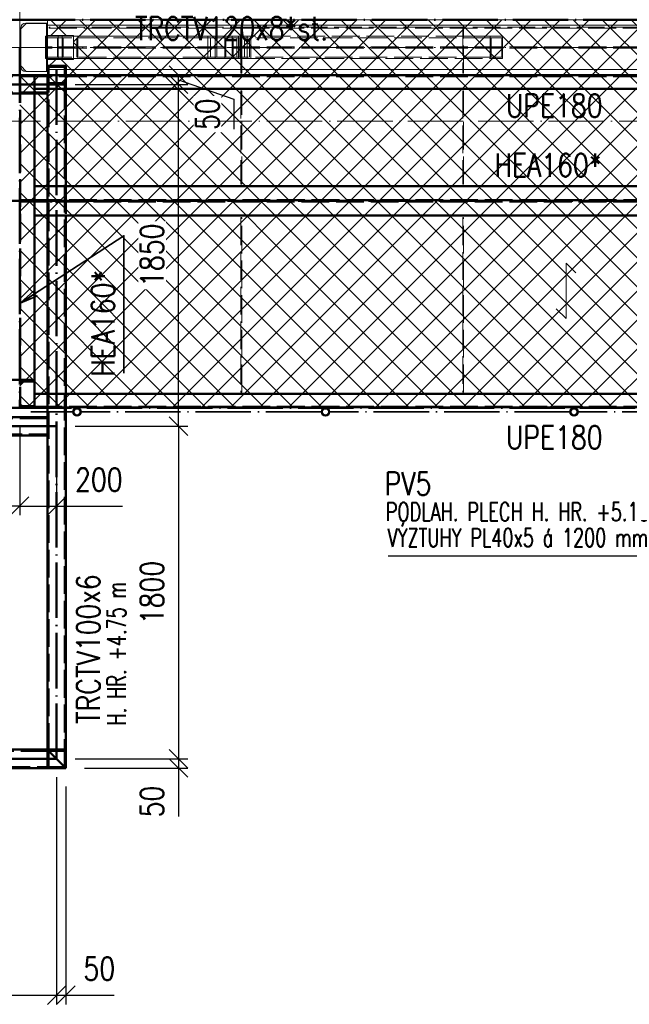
# Paper-space layout 'Layout1' of a CAD drawing. Extents: x -2 to 1677, y -36 to 422.
# Tile 40 of 100: x 478 to 544, y 66 to 173. Entities that reach past the tile are written whole.
import ezdxf

# ---------------------------------------------------------------- set-up
doc = ezdxf.new("R2010")
doc.units = 0
for name, pattern in [('ACAD_ISO02W100', [15, 12, -3]), ('ACAD_ISO04W100', [30.5, 24, -3, 0.5, -3]), ('HP_01_CER_B', [8, 5, -1, 1, -1])]:
    doc.linetypes.add(name, pattern=pattern)
doc.layers.get('0').update_dxf_attribs({"linetype": 'CONTINUOUS'})
doc.layers.get('DEFPOINTS').update_dxf_attribs({"color": 132, "linetype": 'CONTINUOUS'})
for name, color, linetype, lineweight in [('SS_1.ET-HALA_TaO-PRISTAVBA-PODLAH.NOSNIKY', 9, 'CONTINUOUS', 13), ('SS_1.ET-HALA_TaO-RASTR', 7, 'HP_01_CER_B', 13), ('SS_1.ET-HALA_TaO-SLOUP', 9, 'CONTINUOUS', 13), ('SS_1.ET-HALA_TaO-ZTUZENI_SVISLE', 9, 'CONTINUOUS', 13), ('SS_2.ET-HALA_TaO-LAVKA_+5.100m', 210, 'CONTINUOUS', 50), ('SS_2.ET-HALA_TaO-LAVKA_+5.100m-KONZOLA', 202, 'CONTINUOUS', 50), ('SS_2.ET-HALA_TaO-LAVKA_+5.100m-PLECH', 90, 'CONTINUOUS', 13), ('SS_2.ET-HALA_TaO-LAVKA_+5.100m-PLECH-VYZTUHA', 150, 'CONTINUOUS', 13), ('SS_2.ET-HALA_TaO-LAVKA_+5.100m-ZABRADLI', 41, 'CONTINUOUS', 35), ('SS_2.ET-HALA_TaO-PRISTAVBA-PODLAHA_LEM', 140, 'CONTINUOUS', 50), ('SS_2.ET-HALA_TaO-PRISTAVBA-VNITRNI_KCE', 190, 'CONTINUOUS', 50), ('SS_KOTY', 3, 'CONTINUOUS', 25), ('SS_POPIS_PROFILU', 13, 'CONTINUOUS', 25), ('SS_POPIS_PROFILU_S355', 2, 'CONTINUOUS', 35), ('SS_SRAFY', 8, 'CONTINUOUS', 18), ('SS_STAV.OK-POPIS_PROFILU', 9, 'CONTINUOUS', 13)]:
    doc.layers.add(name, color=color, linetype=linetype, lineweight=lineweight)
doc.styles.add('ROMANS', font='romans.shx', dxfattribs={"width": 0.8})
doc.styles.add('romans.shx', font='romans.shx', dxfattribs={"height": 5})
doc.dimstyles.new('A-1_(2.5)_50AS', dxfattribs={"dimtxt": 2.5, "dimasz": 2, "dimexe": 1, "dimexo": 2, "dimgap": 0, "dimtad": 0, "dimdec": 1, "dimlfac": 50, "dimrnd": 1, "dimtxsty": 'ROMANS', "dimblk1": 'OBLIQUE', "dimblk2": 'OBLIQUE', "dimsah": 1, "dimcen": 2, "dimclrd": 256, "dimclre": 256, "dimclrt": 256, "dimadec": 1, "dimazin": 2, "dimtfac": 0.714286, "dimtdec": 1, "dimtmove": 0, "dimatfit": 3, "dimldrblk": 'OPEN', "dimfxl": 1, "dimtvp": 1.142857, "dimtfill": 1, "dimtolj": 1, "dimlwd": -1, "dimlwe": -1, "dimarcsym": 0})
pattern_1 = [(45, (118.27083, 161.526386), (-0.044901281, 0.044901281), [])]

# ---------------------------------------------------------------- blocks, each defined once
blk = doc.blocks.new('_Oblique')
at = {"color": 0, "linetype": 'ByBlock', "lineweight": -2}
blk.add_line((-0.5, -0.5), (0.5, 0.5), dxfattribs=at)
blk = doc.blocks.new('*D66')
at = {"layer": 'DEFPOINTS', "color": 0, "transparency": 16777216}
for p in [(418.27, 92.53, -5006), (482.27, 92.53, -5006), (482.27, 66.96)]:
    blk.add_point(p, dxfattribs=at)
at = {"layer": 'SS_KOTY', "transparency": 16777216}
for p, q in [((418.27, 90.53), (418.27, 65.96)), ((482.27, 90.53), (482.27, 65.96)), ((418.27, 66.96), (482.27, 66.96))]:
    blk.add_line(p, q, dxfattribs=at)
at = {"layer": 'SS_KOTY', "transparency": 16777216, "xscale": 2, "yscale": 2, "zscale": 2, "rotation": 180}
blk.add_blockref('_Oblique', (418.27, 66.96), dxfattribs=at)
at = {"layer": 'SS_KOTY', "transparency": 16777216, "xscale": 2, "yscale": 2, "zscale": 2}
blk.add_blockref('_Oblique', (482.27, 66.96), dxfattribs=at)
at = {"layer": 'SS_KOTY', "transparency": 16777216, "insert": (450.27, 69.82), "char_height": 2.5, "attachment_point": 5, "style": 'ROMANS', "bg_fill": 3, "box_fill_scale": 1.1, "bg_fill_color": 256, "bg_fill_true_color": 13158600, "bg_fill_transparency": 0}
blk.add_mtext('\\A1;3200', dxfattribs=at)
blk = doc.blocks.new('_OPEN')
at = {"color": 0, "linetype": 'ByBlock'}
for p, q in [((-1, 0.167), (0, 0)), ((0, 0), (-1, -0.167)), ((0, 0), (-1, 0))]:
    blk.add_line(p, q, dxfattribs=at)
blk = doc.blocks.new('*D67')
at = {"layer": 'DEFPOINTS', "color": 0, "transparency": 16777216}
for p in [(482.27, 92.53, -5006), (483.27, 91.53, -5005), (483.27, 66.96)]:
    blk.add_point(p, dxfattribs=at)
at = {"layer": 'SS_KOTY', "transparency": 16777216}
for p, q in [((482.27, 90.53), (482.27, 65.96)), ((483.27, 89.53), (483.27, 65.96)), ((482.27, 66.96), (483.27, 66.96)), ((483.27, 66.96), (488.51, 66.96))]:
    blk.add_line(p, q, dxfattribs=at)
at = {"layer": 'SS_KOTY', "transparency": 16777216, "xscale": 2, "yscale": 2, "zscale": 2, "rotation": 180}
blk.add_blockref('_Oblique', (482.27, 66.96), dxfattribs=at)
at = {"layer": 'SS_KOTY', "transparency": 16777216, "xscale": 2, "yscale": 2, "zscale": 2}
blk.add_blockref('_Oblique', (483.27, 66.96), dxfattribs=at)
at = {"layer": 'SS_KOTY', "transparency": 16777216, "insert": (486.89, 69.82), "char_height": 2.5, "attachment_point": 5, "style": 'ROMANS', "bg_fill": 3, "box_fill_scale": 1.1, "bg_fill_color": 256, "bg_fill_true_color": 13158600, "bg_fill_transparency": 0}
blk.add_mtext('\\A1;50', dxfattribs=at)
blk = doc.blocks.new('*D68')
at = {"layer": 'DEFPOINTS', "color": 0, "transparency": 16777216}
for p in [(478.27, 130.53, -4998.1), (474.27, 128.53, -5006), (474.27, 119.89)]:
    blk.add_point(p, dxfattribs=at)
at = {"layer": 'SS_KOTY', "transparency": 16777216}
for p, q in [((478.27, 128.53), (478.27, 118.89)), ((474.27, 126.53), (474.27, 118.89)), ((474.27, 119.89), (467.13, 119.89)), ((478.27, 119.89), (474.27, 119.89))]:
    blk.add_line(p, q, dxfattribs=at)
at = {"layer": 'SS_KOTY', "transparency": 16777216, "xscale": 2, "yscale": 2, "zscale": 2, "rotation": 180}
blk.add_blockref('_Oblique', (474.27, 119.89), dxfattribs=at)
at = {"layer": 'SS_KOTY', "transparency": 16777216, "xscale": 2, "yscale": 2, "zscale": 2}
blk.add_blockref('_Oblique', (478.27, 119.89), dxfattribs=at)
at = {"layer": 'SS_KOTY', "transparency": 16777216, "insert": (469.7, 122.74), "char_height": 2.5, "attachment_point": 5, "style": 'ROMANS', "bg_fill": 3, "box_fill_scale": 1.1, "bg_fill_color": 256, "bg_fill_true_color": 13158600, "bg_fill_transparency": 0}
blk.add_mtext('\\A1;200', dxfattribs=at)
blk = doc.blocks.new('*D69')
at = {"layer": 'DEFPOINTS', "color": 0, "transparency": 16777216}
for p in [(478.27, 130.53, -4998.1), (482.27, 128.53, -5006), (482.27, 119.89)]:
    blk.add_point(p, dxfattribs=at)
at = {"layer": 'SS_KOTY', "transparency": 16777216}
for p, q in [((478.27, 128.53), (478.27, 118.89)), ((482.27, 126.53), (482.27, 118.89)), ((478.27, 119.89), (482.27, 119.89)), ((482.27, 119.89), (489.41, 119.89))]:
    blk.add_line(p, q, dxfattribs=at)
at = {"layer": 'SS_KOTY', "transparency": 16777216, "xscale": 2, "yscale": 2, "zscale": 2, "rotation": 180}
blk.add_blockref('_Oblique', (478.27, 119.89), dxfattribs=at)
at = {"layer": 'SS_KOTY', "transparency": 16777216, "xscale": 2, "yscale": 2, "zscale": 2}
blk.add_blockref('_Oblique', (482.27, 119.89), dxfattribs=at)
at = {"layer": 'SS_KOTY', "transparency": 16777216, "insert": (486.84, 122.74), "char_height": 2.5, "attachment_point": 5, "style": 'ROMANS', "bg_fill": 3, "box_fill_scale": 1.1, "bg_fill_color": 256, "bg_fill_true_color": 13158600, "bg_fill_transparency": 0}
blk.add_mtext('\\A1;200', dxfattribs=at)
blk = doc.blocks.new('*D70')
at = {"layer": 'DEFPOINTS', "color": 0, "transparency": 16777216}
for p in [(482.27, 128.53, -5006), (482.27, 92.53, -5006), (495.46, 92.53)]:
    blk.add_point(p, dxfattribs=at)
at = {"layer": 'SS_KOTY', "transparency": 16777216}
for p, q in [((484.27, 128.53), (496.46, 128.53)), ((495.46, 128.53), (495.46, 92.53)), ((484.27, 92.53), (496.46, 92.53))]:
    blk.add_line(p, q, dxfattribs=at)
at = {"layer": 'SS_KOTY', "transparency": 16777216, "xscale": 2, "yscale": 2, "zscale": 2}
for p, rotation in [((495.46, 128.53), 90), ((495.46, 92.53), 270)]:
    blk.add_blockref('_Oblique', p, dxfattribs=dict(at, rotation=rotation))
at = {"layer": 'SS_KOTY', "transparency": 16777216, "insert": (492.6, 110.53), "char_height": 2.5, "attachment_point": 5, "rotation": 90, "style": 'ROMANS', "bg_fill": 3, "box_fill_scale": 1.1, "bg_fill_color": 256, "bg_fill_true_color": 13158600, "bg_fill_transparency": 0}
blk.add_mtext('\\A1;1800', dxfattribs=at)
blk = doc.blocks.new('*D71')
at = {"layer": 'DEFPOINTS', "color": 0, "transparency": 16777216}
for p in [(482.27, 165.53, -5006), (495.46, 165.53), (482.27, 128.53, -5006)]:
    blk.add_point(p, dxfattribs=at)
at = {"layer": 'SS_KOTY', "transparency": 16777216}
for p, q in [((484.27, 165.53), (496.46, 165.53)), ((495.46, 128.53), (495.46, 165.53)), ((484.27, 128.53), (496.46, 128.53))]:
    blk.add_line(p, q, dxfattribs=at)
at = {"layer": 'SS_KOTY', "transparency": 16777216, "xscale": 2, "yscale": 2, "zscale": 2}
for p, rotation in [((495.46, 165.53), 90), ((495.46, 128.53), 270)]:
    blk.add_blockref('_Oblique', p, dxfattribs=dict(at, rotation=rotation))
at = {"layer": 'SS_KOTY', "transparency": 16777216, "insert": (492.6, 147.03), "char_height": 2.5, "attachment_point": 5, "rotation": 90, "style": 'ROMANS', "bg_fill": 3, "box_fill_scale": 1.1, "bg_fill_color": 256, "bg_fill_true_color": 13158600, "bg_fill_transparency": 0}
blk.add_mtext('\\A1;1850', dxfattribs=at)
blk = doc.blocks.new('*D72')
at = {"layer": 'DEFPOINTS', "color": 0, "transparency": 16777216}
for p in [(481.27, 166.53, -4985), (495.46, 166.53), (482.27, 165.53, -5006)]:
    blk.add_point(p, dxfattribs=at)
at = {"layer": 'SS_KOTY', "transparency": 16777216}
for p, q in [((483.27, 166.53), (496.46, 166.53)), ((495.46, 165.53), (495.46, 166.53)), ((484.27, 165.53), (496.46, 165.53)), ((495.46, 166.03), (501.46, 163.92)), ((501.46, 163.92), (501.46, 160.68))]:
    blk.add_line(p, q, dxfattribs=at)
at = {"layer": 'SS_KOTY', "transparency": 16777216, "xscale": 2, "yscale": 2, "zscale": 2}
for p, rotation in [((495.46, 166.53), 90), ((495.46, 165.53), 270)]:
    blk.add_blockref('_Oblique', p, dxfattribs=dict(at, rotation=rotation))
at = {"layer": 'SS_KOTY', "transparency": 16777216, "insert": (498.6, 162.3), "char_height": 2.5, "attachment_point": 5, "rotation": 90, "style": 'ROMANS', "bg_fill": 3, "box_fill_scale": 1.1, "bg_fill_color": 256, "bg_fill_true_color": 13158600, "bg_fill_transparency": 0}
blk.add_mtext('\\A1;50', dxfattribs=at)
blk = doc.blocks.new('*D73')
at = {"layer": 'DEFPOINTS', "color": 0, "transparency": 16777216}
for p in [(482.27, 92.53, -5006), (483.27, 91.53, -5005), (495.46, 91.53)]:
    blk.add_point(p, dxfattribs=at)
at = {"layer": 'SS_KOTY', "transparency": 16777216}
for p, q in [((484.27, 92.53), (496.46, 92.53)), ((495.46, 92.53), (495.46, 91.53)), ((485.27, 91.53), (496.46, 91.53)), ((495.46, 91.53), (495.46, 86.29))]:
    blk.add_line(p, q, dxfattribs=at)
at = {"layer": 'SS_KOTY', "transparency": 16777216, "xscale": 2, "yscale": 2, "zscale": 2}
for p, rotation in [((495.46, 92.53), 90), ((495.46, 91.53), 270)]:
    blk.add_blockref('_Oblique', p, dxfattribs=dict(at, rotation=rotation))
at = {"layer": 'SS_KOTY', "transparency": 16777216, "insert": (492.6, 87.91), "char_height": 2.5, "attachment_point": 5, "rotation": 90, "style": 'ROMANS', "bg_fill": 3, "box_fill_scale": 1.1, "bg_fill_color": 256, "bg_fill_true_color": 13158600, "bg_fill_transparency": 0}
blk.add_mtext('\\A1;50', dxfattribs=at)

psp = doc.layouts.get("Layout1")

# ---------------------------------------------------------------- hatches: boundary and pattern name
at = {"layer": 'SS_SRAFY'}
h = psp.add_hatch(dxfattribs=at)
h.set_pattern_fill('ANSI37', color=8, scale=0.7, angle=90, style=0)
h.set_pattern_definition([(135, (537.4741, 151.2368), (-1.571545, -1.571545), []), (225, (537.4741, 151.2368), (1.571545, -1.571545), [])])
h.paths.add_polyline_path([(598.2708, 130.5264), (598.2708, 150.5064), (594.2508, 150.5064), (594.2508, 168.2264), (592.5708, 168.2264), (592.5708, 170.8264), (594.2508, 170.8264), (594.2508, 172.5264), (481.3708, 172.5264), (481.3708, 170.8264), (484.0818, 170.8264), (484.0818, 168.2264), (481.2908, 168.2264), (481.2908, 166.5064), (478.2708, 166.5064), (478.2708, 130.5264)], flags=0)
h = psp.add_hatch(dxfattribs=at)
h.set_pattern_fill('ANSI31', color=5, scale=0.02, style=0)
h.set_pattern_definition(pattern_1)
h.paths.add_polyline_path([(484.4708, 130.5264, 1), (484.4708, 129.6364, 1)], flags=0)
h.paths.add_polyline_path([(484.4708, 130.4264, 1), (484.4708, 129.7364, 1)], flags=0)
h = psp.add_hatch(dxfattribs=at)
h.set_pattern_fill('ANSI31', color=5, scale=0.02, style=0)
h.set_pattern_definition(pattern_1)
h.paths.add_polyline_path([(511.3708, 130.5264, 1), (511.3708, 129.6364, 1)], flags=0)
h.paths.add_polyline_path([(511.3708, 130.4264, 1), (511.3708, 129.7364, 1)], flags=0)
h = psp.add_hatch(dxfattribs=at)
h.set_pattern_fill('ANSI31', color=5, scale=0.02, style=0)
h.set_pattern_definition(pattern_1)
h.paths.add_polyline_path([(538.2708, 130.5264, 1), (538.2708, 129.6364, 1)], flags=0)
h.paths.add_polyline_path([(538.2708, 130.4264, 1), (538.2708, 129.7364, 1)], flags=0)

# ---------------------------------------------------------------- linework, layer by layer
at = {"layer": 'SS_1.ET-HALA_TaO-PRISTAVBA-PODLAH.NOSNIKY', "color": 9, "linetype": 'ACAD_ISO04W100', "ltscale": 0.25}
for p, q in [((478.2708, 169.5264), (478.2708, 313.6264)), ((358.2708, 169.5264), (478.2708, 169.5264)), ((478.2708, 169.5264), (598.2708, 169.5264))]:
    psp.add_line(p, q, dxfattribs=at)
at = {"layer": 'SS_1.ET-HALA_TaO-PRISTAVBA-PODLAH.NOSNIKY', "color": 5, "linetype": 'Continuous', "ltscale": 0.25}
for p, q in [((594.2708, 171.9264), (481.2708, 171.9264)), ((481.2708, 170.7264), (481.2708, 171.9264)), ((526.2208, 167.1264), (502.3208, 167.1264)), ((550.2208, 167.1264), (526.3208, 167.1264))]:
    psp.add_line(p, q, dxfattribs=at)
at = {"layer": 'SS_1.ET-HALA_TaO-PRISTAVBA-PODLAH.NOSNIKY', "color": 9, "linetype": 'ACAD_ISO02W100', "ltscale": 0.25}
for p, q in [((481.2708, 168.3264), (481.2708, 170.7264)), ((594.2708, 169.6014), (481.2708, 169.6014)), ((594.2708, 169.4514), (481.2708, 169.4514)), ((502.3208, 167.1264), (502.2208, 167.1264)), ((526.3208, 167.1264), (526.2208, 167.1264))]:
    psp.add_line(p, q, dxfattribs=at)
at = {"layer": 'SS_1.ET-HALA_TaO-SLOUP', "color": 5, "linetype": 'Continuous', "ltscale": 0.25}
for p, q in [((478.9808, 172.1264), (478.3808, 171.5264)), ((478.3808, 167.4464), (478.3808, 171.6064)), ((478.9208, 172.1464), (481.2708, 172.1464)), ((481.1808, 172.1264), (478.9808, 172.1264)), ((481.1808, 172.1264), (481.1808, 170.7264)), ((481.2708, 172.1464), (481.2708, 172.5264)), ((478.3808, 167.5264), (478.9808, 166.9264))]:
    psp.add_line(p, q, dxfattribs=at)
at = {"layer": 'SS_1.ET-HALA_TaO-SLOUP', "color": 9, "linetype": 'ACAD_ISO02W100', "ltscale": 0.25}
psp.add_line((481.1808, 170.7264), (481.1808, 168.3264), dxfattribs=at)
at = {"layer": 'SS_1.ET-HALA_TaO-SLOUP', "color": 5, "linetype": 'Continuous', "ltscale": 0.25, "extrusion": (0, 0, -1)}
for centre, start, end in [((-478.9208, 171.6064), 0, 90), ((-478.9208, 167.4464), 270, 0)]:
    psp.add_arc(centre, 0.54, start, end, dxfattribs=at)
at = {"layer": 'SS_1.ET-HALA_TaO-ZTUZENI_SVISLE', "color": 5, "linetype": 'Continuous', "ltscale": 0.25}
for p, q in [((498.6292, 170.7264), (481.0818, 170.7264)), ((481.0818, 170.7264), (481.0818, 168.3264)), ((502.876, 170.7264), (498.6292, 170.7264)), ((498.6292, 168.3264), (498.6292, 170.7264)), ((502.5929, 170.5664), (498.9123, 170.5664)), ((498.9123, 168.4864), (498.9123, 170.5664)), ((502.5929, 168.4864), (502.5929, 170.5664)), ((502.876, 168.3264), (502.876, 170.7264)), ((502.5929, 168.4864), (498.9123, 168.4864)), ((481.0818, 168.3264), (498.6292, 168.3264)), ((498.6292, 168.3264), (502.876, 168.3264))]:
    psp.add_line(p, q, dxfattribs=at)
at = {"layer": 'SS_1.ET-HALA_TaO-ZTUZENI_SVISLE', "color": 9, "linetype": 'ACAD_ISO02W100', "ltscale": 0.25}
for p, q in [((498.9123, 170.5664), (481.1722, 170.5664)), ((481.1722, 170.5664), (481.1722, 168.4864)), ((482.3476, 170.5664), (482.3476, 168.4864)), ((482.4381, 170.7264), (482.4381, 168.3264)), ((482.8708, 170.7264), (482.8708, 168.3264)), ((482.984, 170.5664), (482.984, 168.4864)), ((484.4548, 170.5664), (484.4548, 168.4864)), ((484.5679, 170.7264), (484.5679, 168.3264)), ((499.4245, 170.7264), (499.4245, 168.3264)), ((499.5924, 170.5664), (499.5924, 168.4864)), ((500.4594, 168.3264), (500.4594, 170.7264)), ((500.5725, 168.4864), (500.5725, 170.5664)), ((501.2546, 168.3264), (501.2546, 170.7264)), ((501.3901, 170.5664), (501.3901, 168.4864)), ((501.7747, 170.5664), (501.7747, 168.4864)), ((501.9425, 170.7264), (501.9425, 168.3264)), ((502.0433, 168.4864), (502.0433, 170.5664)), ((502.1564, 168.3264), (502.1564, 170.7264)), ((529.2962, 170.5664), (502.5929, 170.5664)), ((526.3208, 170.7264), (502.876, 170.7264)), ((503.1516, 168.4864), (503.1516, 170.5664)), ((503.2871, 170.7264), (503.2871, 168.3264)), ((529.2075, 170.7264), (526.3208, 170.7264)), ((529.2962, 170.7264), (529.2075, 170.7264)), ((529.2075, 168.3264), (529.2075, 170.7264)), ((530.5388, 170.7264), (529.2962, 170.7264)), ((530.45, 170.5664), (529.2962, 170.5664)), ((529.2962, 168.4864), (529.2962, 170.5664)), ((530.45, 168.4864), (530.45, 170.5664)), ((530.5388, 168.3264), (530.5388, 170.7264)), ((498.9123, 168.4864), (481.1722, 168.4864)), ((529.2962, 168.4864), (502.5929, 168.4864)), ((530.45, 168.4864), (529.2962, 168.4864)), ((502.876, 168.3264), (529.2075, 168.3264)), ((529.2075, 168.3264), (530.5388, 168.3264))]:
    psp.add_line(p, q, dxfattribs=at)
at = {"layer": 'SS_1.ET-HALA_TaO-ZTUZENI_SVISLE', "color": 9, "linetype": 'ACAD_ISO04W100', "ltscale": 0.25}
for p, q in [((478.2708, 169.5264), (502.2708, 169.5264)), ((478.2708, 169.5264), (500.7526, 169.5264)), ((502.2708, 169.5264), (500.6835, 169.5264)), ((538.2708, 169.5264), (502.2708, 169.5264)), ((538.2708, 169.5264), (574.2708, 169.5264))]:
    psp.add_line(p, q, dxfattribs=at)
at = {"layer": 'SS_2.ET-HALA_TaO-LAVKA_+5.100m', "color": 7, "linetype": 'ACAD_ISO04W100', "ltscale": 0.25}
for p, q in [((478.2708, 166.5264), (358.2708, 166.5264)), ((478.2708, 152.9264), (358.2708, 152.9264))]:
    psp.add_line(p, q, dxfattribs=at)
at = {"layer": 'SS_2.ET-HALA_TaO-LAVKA_+5.100m', "color": 3, "linetype": 'ACAD_ISO02W100', "ltscale": 0.25}
for p, q in [((479.7708, 166.4164), (478.3308, 166.4164)), ((479.7708, 166.5264), (479.7708, 166.4164)), ((479.8415, 166.4164), (479.7708, 166.4164)), ((479.8708, 166.4164), (479.8415, 166.4164)), ((478.3308, 152.9864), (479.7708, 152.9864)), ((479.7708, 152.8664), (478.3308, 152.8664)), ((479.7708, 152.9864), (479.8415, 152.9864)), ((479.7708, 152.9864), (479.7708, 152.8664)), ((479.8415, 152.8664), (479.7708, 152.8664)), ((479.8415, 152.9864), (479.8708, 152.9864)), ((479.8708, 152.8664), (479.8415, 152.8664))]:
    psp.add_line(p, q, dxfattribs=at)
at = {"layer": 'SS_2.ET-HALA_TaO-LAVKA_+5.100m', "color": 1, "linetype": 'Continuous', "ltscale": 0.25}
for p, q in [((479.8708, 166.5264), (479.8708, 165.0264)), ((479.8708, 165.0264), (479.8708, 154.5264)), ((479.8708, 154.5264), (479.8708, 151.3264))]:
    psp.add_line(p, q, dxfattribs=at)
at = {"layer": 'SS_2.ET-HALA_TaO-LAVKA_+5.100m-KONZOLA', "color": 7, "linetype": 'ACAD_ISO04W100', "ltscale": 0.25}
psp.add_line((478.2708, 169.5264), (478.2708, 132.0464), dxfattribs=at)
at = {"layer": 'SS_2.ET-HALA_TaO-LAVKA_+5.100m-KONZOLA', "color": 3, "linetype": 'ACAD_ISO02W100', "ltscale": 0.25}
for p, q in [((476.6708, 133.5664), (479.8708, 133.5664)), ((478.6308, 133.3864), (479.8708, 133.3864))]:
    psp.add_line(p, q, dxfattribs=at)
at = {"layer": 'SS_2.ET-HALA_TaO-LAVKA_+5.100m-KONZOLA', "color": 3, "linetype": 'ACAD_ISO02W100', "ltscale": 0.25, "extrusion": (-6.0633e-14, 2.5115e-14, -1)}
psp.add_arc((-478.6308, 133.0864), 0.3, 0, 90, dxfattribs=at)
at = {"layer": 'SS_2.ET-HALA_TaO-LAVKA_+5.100m-PLECH', "color": 7, "linetype": 'Continuous', "ltscale": 0.25}
for p, q in [((481.2908, 172.5264), (594.2508, 172.5264)), ((481.2908, 172.5264), (481.2908, 170.8264)), ((481.2908, 170.8264), (484.0818, 170.8264)), ((484.0818, 170.8264), (484.0818, 168.2264)), ((484.0818, 168.2264), (481.2908, 168.2264))]:
    psp.add_line(p, q, dxfattribs=at)
at = {"layer": 'SS_2.ET-HALA_TaO-LAVKA_+5.100m-PLECH', "color": 7}
for p, q in [((537.4099, 146.1756, -4998.1), (537.4099, 140.1756, -4998.1)), ((538.4706, 145.115, -4998.1), (537.4099, 146.1756, -4998.1)), ((537.4099, 140.1756, -4998.1), (536.3493, 141.2363, -4998.1))]:
    psp.add_line(p, q, dxfattribs=at)
at = {"layer": 'SS_2.ET-HALA_TaO-LAVKA_+5.100m-PLECH-VYZTUHA', "color": 3, "linetype": 'ACAD_ISO02W100', "ltscale": 0.25}
for p, q in [((594.0708, 171.7264), (481.4708, 171.7264)), ((481.4708, 171.7264), (481.4708, 171.6264)), ((481.4708, 171.6264), (502.2208, 171.6264)), ((502.2208, 171.6264), (502.3208, 171.6264)), ((502.2208, 171.6264), (502.2208, 170.7264)), ((502.3208, 170.7264), (502.3208, 171.6264)), ((502.3208, 171.6264), (594.0708, 171.6264)), ((526.2208, 171.6264), (526.2208, 166.7264)), ((526.3208, 166.7264), (526.3208, 171.6264)), ((502.2208, 170.7264), (502.2208, 168.3264)), ((502.3208, 168.3264), (502.3208, 170.7264)), ((502.2208, 168.3264), (502.2208, 166.7264)), ((502.3208, 166.7264), (502.3208, 168.3264)), ((502.2208, 166.7264), (502.3208, 166.7264)), ((526.2208, 166.7264), (526.3208, 166.7264)), ((502.3208, 164.8264), (502.2208, 164.8264)), ((502.2208, 164.8264), (502.2208, 154.7264)), ((502.3208, 154.7264), (502.3208, 164.8264)), ((526.3208, 164.8264), (526.2208, 164.8264)), ((526.2208, 164.8264), (526.2208, 154.7264)), ((526.3208, 154.7264), (526.3208, 164.8264)), ((502.2208, 154.7264), (502.3208, 154.7264)), ((526.2208, 154.7264), (526.3208, 154.7264)), ((502.3208, 151.1264), (502.2208, 151.1264)), ((502.2208, 151.1264), (502.2208, 132.2264)), ((502.3208, 132.2264), (502.3208, 151.1264)), ((526.3208, 151.1264), (526.2208, 151.1264)), ((526.2208, 151.1264), (526.2208, 132.2264)), ((526.3208, 132.2264), (526.3208, 151.1264)), ((502.2208, 132.2264), (502.3208, 132.2264)), ((526.2208, 132.2264), (526.3208, 132.2264))]:
    psp.add_line(p, q, dxfattribs=at)
at = {"layer": 'SS_2.ET-HALA_TaO-LAVKA_+5.100m-ZABRADLI', "color": 7, "linetype": 'ACAD_ISO04W100', "ltscale": 0.25}
for p, q in [((537.8258, 130.0814), (511.8159, 130.0814)), ((564.7258, 130.0814), (538.7159, 130.0814))]:
    psp.add_line(p, q, dxfattribs=at)
at = {"layer": 'SS_2.ET-HALA_TaO-LAVKA_+5.100m-ZABRADLI', "color": 1, "linetype": 'Continuous', "ltscale": 0.25}
for centre, radius in [((511.3708, 130.0814), 0.445), ((511.3708, 130.0814), 0.345), ((538.2708, 130.0814), 0.445), ((538.2708, 130.0814), 0.345)]:
    psp.add_circle(centre, radius, dxfattribs=at)
at = {"layer": 'SS_2.ET-HALA_TaO-PRISTAVBA-PODLAHA_LEM', "color": 7, "linetype": 'ACAD_ISO04W100', "ltscale": 0.25}
for p, q in [((358.2708, 172.5264), (478.2708, 172.5264)), ((478.2708, 172.5264), (598.2708, 172.5264))]:
    psp.add_line(p, q, dxfattribs=at)
at = {"layer": 'SS_2.ET-HALA_TaO-PRISTAVBA-VNITRNI_KCE', "color": 3, "linetype": 'ACAD_ISO02W100', "ltscale": 0.25}
for p, q in [((479.8708, 164.5264), (476.6708, 164.5264)), ((481.2708, 151.3264), (481.2708, 154.5264)), ((481.3908, 93.4064), (358.2708, 93.4064)), ((481.3908, 93.4064), (481.2708, 93.5264))]:
    psp.add_line(p, q, dxfattribs=at)
at = {"layer": 'SS_2.ET-HALA_TaO-PRISTAVBA-VNITRNI_KCE', "color": 1, "linetype": 'Continuous', "ltscale": 0.25}
for p, q in [((481.2708, 132.0264), (481.2708, 151.3264)), ((359.2708, 93.5264), (481.2708, 93.5264)), ((481.2708, 93.5264), (481.3908, 93.4064)), ((481.2708, 93.5264), (481.3908, 93.4064))]:
    psp.add_line(p, q, dxfattribs=at)
at = {"layer": 'SS_2.ET-HALA_TaO-PRISTAVBA-VNITRNI_KCE', "color": 3, "linetype": 'ACAD_ISO02W100', "ltscale": 0.25}
for start, end in [(135.004807, 180), (90, 134.995197)]:
    psp.add_arc((481.5108, 93.2864), 0.24, start, end, dxfattribs=at)
at = {"layer": 'SS_2.ET-HALA_TaO-PRISTAVBA-VNITRNI_KCE', "color": 3, "linetype": 'ACAD_ISO02W100', "ltscale": 0.25, "extrusion": (0, 0, -1)}
psp.add_arc((-481.5108, 93.2864), 0.12, 0, 90, dxfattribs=at)
at = {"layer": 'SS_POPIS_PROFILU', "color": 13}
psp.add_lwpolyline([(564.221, 138.1521), (555.9562, 114.4714), (518.1562, 114.4714)], dxfattribs=at)
at = {"layer": 'SS_POPIS_PROFILU_S355', "color": 0, "linetype": 'ByBlock'}
for p, q in [((478.3308, 141.8417), (479.8249, 143.2125)), ((478.3308, 141.8417), (480.0068, 142.9331)), ((480.1887, 142.6538), (478.3308, 141.8417))]:
    psp.add_line(p, q, dxfattribs=at)

# ---------------------------------------------------------------- texts
at = {"layer": 'SS_POPIS_PROFILU', "color": 13, "style": 'romans.shx'}
for s, height, width, p in [('UPE180', 2.5, 0.8, (530.9056, 161.9747)), ('UPE180', 2.5, 0.8, (530.9056, 126.0695)), ('PV5', 2.5, 0.8, (517.7791, 121.0714)), ('PODLAH. PLECH H. HR. +5.100 m', 2, 0.7, (517.8922, 118.2714)), ('VÝZTUHY PL40x5 á 1200 mm', 2, 0.7, (518.0881, 115.4714))]:
    psp.add_text(s, height=height, dxfattribs=dict(at, width=width)).set_placement(p)
at = {"layer": 'SS_POPIS_PROFILU_S355', "color": 2, "style": 'romans.shx', "width": 0.8}
psp.add_text('HEA160*', height=2.5, dxfattribs=at).set_placement((529.6675, 155.5364))
at = {"layer": 'SS_STAV.OK-POPIS_PROFILU', "color": 9, "style": 'romans.shx', "width": 0.8}
psp.add_text('TRCTV120x8*st.', height=2.5, dxfattribs=at).set_placement((490.7398, 170.3264))

# ---------------------------------------------------------------- dimensions: what is measured, and where the dimension line sits
at = {"layer": 'SS_KOTY'}
dim = psp.add_linear_dim(base=(482.2708, 66.9638), p1=(418.2708, 92.5264, -5006), p2=(482.2708, 92.5264, -5006), dimstyle='A-1_(2.5)_50AS', override={"dimtmove": 1}, dxfattribs=at)
dim.commit()
dim.dimension.update_dxf_attribs({"geometry": '*D66', "text_midpoint": (450.2708, 69.8209)})

# ---------------------------------------------------------------- next in the draw order: dimensions: what is measured, and where the dimension line sits
dim = psp.add_linear_dim(base=(474.2708, 119.8857), p1=(478.2708, 130.5264, -4998.1), p2=(474.2708, 128.5264, -5006), dimstyle='A-1_(2.5)_50AS', dxfattribs=at)
dim.commit()
dim.dimension.update_dxf_attribs({"geometry": '*D68', "text_midpoint": (469.6994, 122.7428)})
dim = psp.add_linear_dim(base=(483.2708, 66.9638), p1=(482.2708, 92.5264, -5006), p2=(483.2708, 91.5264, -5005), dimstyle='A-1_(2.5)_50AS', override={"dimtmove": 0}, dxfattribs=at)
dim.commit()
dim.dimension.update_dxf_attribs({"geometry": '*D67', "text_midpoint": (486.8899, 69.8209)})

# ---------------------------------------------------------------- next in the draw order: linework, layer by layer
at = {"layer": 'SS_2.ET-HALA_TaO-PRISTAVBA-VNITRNI_KCE', "color": 3, "linetype": 'ACAD_ISO02W100', "ltscale": 0.25}
for p, q in [((481.2708, 91.7664), (481.2708, 93.2864)), ((481.3908, 91.7664), (481.3908, 93.2864))]:
    psp.add_line(p, q, dxfattribs=at)
psp.add_arc((481.5108, 91.7664), 0.24, 180, 270, dxfattribs=at)
at = {"layer": 'SS_2.ET-HALA_TaO-PRISTAVBA-VNITRNI_KCE', "color": 3, "linetype": 'ACAD_ISO02W100', "ltscale": 0.25, "extrusion": (0, 0, -1)}
psp.add_arc((-481.5108, 91.7664), 0.12, 270, 0, dxfattribs=at)

# ---------------------------------------------------------------- next in the draw order: dimensions: what is measured, and where the dimension line sits
at = {"layer": 'SS_KOTY'}
dim = psp.add_linear_dim(base=(482.2708, 119.8857), p1=(478.2708, 130.5264, -4998.1), p2=(482.2708, 128.5264, -5006), dimstyle='A-1_(2.5)_50AS', override={"dimtmove": 0}, dxfattribs=at)
dim.commit()
dim.dimension.update_dxf_attribs({"geometry": '*D69', "text_midpoint": (486.8423, 122.7428)})

# ---------------------------------------------------------------- next in the draw order: linework, layer by layer
at = {"layer": 'SS_2.ET-HALA_TaO-LAVKA_+5.100m', "color": 7, "linetype": 'ACAD_ISO04W100', "ltscale": 0.25}
for p, q in [((478.2708, 169.5264), (478.2708, 130.5264)), ((478.2708, 130.5264), (358.2708, 130.5264))]:
    psp.add_line(p, q, dxfattribs=at)
at = {"layer": 'SS_2.ET-HALA_TaO-LAVKA_+5.100m', "color": 3, "linetype": 'ACAD_ISO02W100', "ltscale": 0.25}
for p, q in [((478.3308, 166.5264), (478.3308, 130.5264)), ((478.3308, 130.6364), (479.7708, 130.6364)), ((479.7708, 130.6364), (479.8415, 130.6364)), ((479.7708, 130.6364), (479.7708, 130.5264)), ((479.8415, 130.6364), (479.8708, 130.6364)), ((479.8708, 130.6464), (479.8708, 130.5264))]:
    psp.add_line(p, q, dxfattribs=at)
at = {"layer": 'SS_2.ET-HALA_TaO-LAVKA_+5.100m', "color": 1, "linetype": 'Continuous', "ltscale": 0.25}
for p, q in [((479.8708, 151.3264), (479.8708, 130.6464)), ((478.1708, 130.5264), (478.3708, 130.5264))]:
    psp.add_line(p, q, dxfattribs=at)
at = {"layer": 'SS_2.ET-HALA_TaO-LAVKA_+5.100m-KONZOLA', "color": 3, "linetype": 'ACAD_ISO02W100', "ltscale": 0.25}
psp.add_line((479.8708, 130.7064), (478.6308, 130.7064), dxfattribs=at)
at = {"layer": 'SS_2.ET-HALA_TaO-LAVKA_+5.100m-KONZOLA', "color": 3, "linetype": 'ACAD_ISO02W100', "ltscale": 0.25, "extrusion": (1.21266e-13, 5.023e-14, -1)}
psp.add_arc((-478.6308, 131.0064), 0.3, 270, 0, dxfattribs=at)
at = {"layer": 'SS_2.ET-HALA_TaO-LAVKA_+5.100m-ZABRADLI', "color": 7, "linetype": 'ACAD_ISO04W100', "ltscale": 0.25, "extrusion": (0, -1, 0)}
psp.add_arc((480.4908, 0, -130.0814), 1.02, 181.123519, 270, dxfattribs=at)
at = {"layer": 'SS_2.ET-HALA_TaO-PRISTAVBA-VNITRNI_KCE', "color": 3, "linetype": 'ACAD_ISO02W100', "ltscale": 0.25}
for p, q in [((481.2708, 129.6364), (481.2708, 132.0264)), ((481.2708, 129.4064), (419.2709, 129.4064)), ((419.2709, 127.6464), (481.2708, 127.6464))]:
    psp.add_line(p, q, dxfattribs=at)
at = {"layer": 'SS_2.ET-HALA_TaO-PRISTAVBA-VNITRNI_KCE', "color": 1, "linetype": 'Continuous', "ltscale": 0.25}
for p, q in [((481.2708, 129.5264), (419.2709, 129.5264)), ((481.2708, 129.5264), (481.2708, 129.6364)), ((481.2708, 127.5264), (481.2708, 129.5264)), ((419.2709, 127.5264), (481.2708, 127.5264)), ((481.2708, 93.5264), (481.2708, 127.5264))]:
    psp.add_line(p, q, dxfattribs=at)

# ---------------------------------------------------------------- next in the draw order: dimensions: what is measured, and where the dimension line sits
at = {"layer": 'SS_KOTY'}
dim = psp.add_linear_dim(base=(495.4607, 92.5264), p1=(482.2708, 128.5264, -5006), p2=(482.2708, 92.5264, -5006), angle=90, dimstyle='A-1_(2.5)_50AS', dxfattribs=at)
dim.commit()
dim.dimension.update_dxf_attribs({"geometry": '*D70', "text_midpoint": (492.6036, 110.5264)})

# ---------------------------------------------------------------- next in the draw order: texts
at = {"layer": 'SS_POPIS_PROFILU', "color": 13, "style": 'romans.shx'}
for s, height, width, p in [('TRCTV100x6', 2.5, 0.8, (486.9531, 96.2963)), ('H. HR. +4.75 m', 2, 0.7, (489.7531, 96.1479))]:
    psp.add_text(s, height=height, rotation=90, dxfattribs=dict(at, width=width)).set_placement(p)

# ---------------------------------------------------------------- next in the draw order: dimensions: what is measured, and where the dimension line sits
at = {"layer": 'SS_KOTY'}
for base, p1, p2, override, picture, middle in [((495.4607, 165.5264), (482.2708, 128.5264, -5006), (482.2708, 165.5264, -5006), {"dimtmove": 1}, '*D71', (492.6036, 147.0264)), ((495.4607, 91.5264), (482.2708, 92.5264, -5006), (483.2708, 91.5264, -5005), {"dimtmove": 0}, '*D73', (492.6036, 87.9073))]:
    dim = psp.add_linear_dim(base=base, p1=p1, p2=p2, angle=90, dimstyle='A-1_(2.5)_50AS', override=override, dxfattribs=at)
    dim.commit()
    dim.dimension.update_dxf_attribs({"geometry": picture, "text_midpoint": middle})

# ---------------------------------------------------------------- next in the draw order: linework, layer by layer
at = {"layer": 'SS_2.ET-HALA_TaO-LAVKA_+5.100m', "color": 1, "linetype": 'Continuous', "ltscale": 0.25}
for p, q in [((594.2708, 154.5264), (479.8708, 154.5264)), ((479.8708, 151.3264), (594.2708, 151.3264)), ((596.6708, 132.0264), (479.8708, 132.0264))]:
    psp.add_line(p, q, dxfattribs=at)
at = {"layer": 'SS_2.ET-HALA_TaO-LAVKA_+5.100m', "color": 7, "linetype": 'ACAD_ISO04W100', "ltscale": 0.25}
for p, q in [((598.2708, 152.9264), (478.2708, 152.9264)), ((598.2708, 130.5264), (478.2708, 130.5264))]:
    psp.add_line(p, q, dxfattribs=at)
at = {"layer": 'SS_2.ET-HALA_TaO-LAVKA_+5.100m', "color": 3, "linetype": 'ACAD_ISO02W100', "ltscale": 0.25}
for p, q in [((479.8708, 152.9864), (594.2708, 152.9864)), ((594.2708, 152.8664), (479.8708, 152.8664)), ((479.8708, 130.6364), (596.6708, 130.6364))]:
    psp.add_line(p, q, dxfattribs=at)
at = {"layer": 'SS_2.ET-HALA_TaO-LAVKA_+5.100m-PLECH', "color": 7, "linetype": 'Continuous', "ltscale": 0.25}
psp.add_line((478.2708, 130.5264), (598.2708, 130.5264), dxfattribs=at)
at = {"layer": 'SS_2.ET-HALA_TaO-LAVKA_+5.100m-ZABRADLI', "color": 7, "linetype": 'ACAD_ISO04W100', "ltscale": 0.25}
for p, q in [((598.1708, 130.5864), (478.3708, 130.5864)), ((480.4908, 130.0814), (484.0258, 130.0814)), ((510.9258, 130.0814), (484.9159, 130.0814))]:
    psp.add_line(p, q, dxfattribs=at)
at = {"layer": 'SS_2.ET-HALA_TaO-LAVKA_+5.100m-ZABRADLI', "color": 1, "linetype": 'Continuous', "ltscale": 0.25}
for radius in [0.445, 0.345]:
    psp.add_circle((484.4708, 130.0814), radius, dxfattribs=at)
at = {"layer": 'SS_2.ET-HALA_TaO-PRISTAVBA-VNITRNI_KCE', "color": 3, "linetype": 'ACAD_ISO02W100', "ltscale": 0.25}
for p, q in [((483.2708, 154.5264), (483.2708, 151.3264)), ((483.2708, 132.0264), (483.2708, 129.6364)), ((483.1508, 91.6464), (481.3908, 93.4064)), ((481.5108, 93.5264), (483.0308, 93.5264)), ((483.0308, 93.4064), (481.5108, 93.4064)), ((483.1508, 91.6464), (358.2708, 91.6464))]:
    psp.add_line(p, q, dxfattribs=at)
at = {"layer": 'SS_2.ET-HALA_TaO-PRISTAVBA-VNITRNI_KCE', "color": 1, "linetype": 'Continuous', "ltscale": 0.25}
for p, q in [((483.2708, 151.3264), (483.2708, 132.0264)), ((483.2708, 129.6364), (483.2708, 91.5264)), ((483.2708, 91.5264), (481.3908, 93.4064)), ((481.3908, 93.4064), (483.2708, 91.5264)), ((483.2708, 91.5264), (358.2708, 91.5264))]:
    psp.add_line(p, q, dxfattribs=at)
at = {"layer": 'SS_2.ET-HALA_TaO-PRISTAVBA-VNITRNI_KCE', "color": 7, "linetype": 'ACAD_ISO04W100', "ltscale": 0.25}
for p, q in [((482.2708, 128.5264), (418.2708, 128.5264)), ((482.2708, 92.5264), (358.2708, 92.5264))]:
    psp.add_line(p, q, dxfattribs=at)
at = {"layer": 'SS_2.ET-HALA_TaO-PRISTAVBA-VNITRNI_KCE', "color": 3, "linetype": 'ACAD_ISO02W100', "ltscale": 0.25}
for centre, start, end in [((483.0308, 93.2864), 0, 90), ((483.0308, 91.7664), 270, 0)]:
    psp.add_arc(centre, 0.24, start, end, dxfattribs=at)
at = {"layer": 'SS_2.ET-HALA_TaO-PRISTAVBA-VNITRNI_KCE', "color": 3, "linetype": 'ACAD_ISO02W100', "ltscale": 0.25, "extrusion": (0, 0, -1)}
for centre, start, end in [((-483.0308, 93.2864), 90, 180), ((-483.0308, 91.7664), 225.00979, 270), ((-483.0308, 91.7664), 180, 224.990493)]:
    psp.add_arc(centre, 0.12, start, end, dxfattribs=at)
at = {"layer": 'SS_POPIS_PROFILU_S355', "color": 2}
psp.add_lwpolyline([(478.3308, 141.8417), (489.5499, 149.148), (489.5499, 134.2557)], dxfattribs=at)

# ---------------------------------------------------------------- next in the draw order: texts
at = {"layer": 'SS_POPIS_PROFILU_S355', "color": 2, "style": 'romans.shx', "width": 0.8}
psp.add_text('HEA160*', height=2.5, rotation=90, dxfattribs=at).set_placement((488.5499, 133.8786))

# ---------------------------------------------------------------- next in the draw order: dimensions: what is measured, and where the dimension line sits
at = {"layer": 'SS_KOTY'}
dim = psp.add_linear_dim(base=(495.4607, 166.5264), p1=(482.2708, 165.5264, -5006), p2=(481.2708, 166.5264, -4985), angle=90, dimstyle='A-1_(2.5)_50AS', override={"dimtmove": 1}, dxfattribs=at)
dim.commit()
dim.dimension.update_dxf_attribs({"geometry": '*D72', "text_midpoint": (501.4607, 163.9187), "dimtype": 160})

# ---------------------------------------------------------------- next in the draw order: linework, layer by layer
at = {"layer": 'SS_1.ET-HALA_TaO-PRISTAVBA-PODLAH.NOSNIKY', "color": 5, "linetype": 'Continuous', "ltscale": 0.25}
for p, q in [((481.2708, 167.1264), (481.2708, 168.3264)), ((502.2208, 167.1264), (481.2708, 167.1264))]:
    psp.add_line(p, q, dxfattribs=at)
at = {"layer": 'SS_1.ET-HALA_TaO-RASTR', "linetype": 'ACAD_ISO04W100', "ltscale": 0.25}
psp.add_line((93.2708, 161.5264), (1103.2708, 161.5264), dxfattribs=at)
at = {"layer": 'SS_1.ET-HALA_TaO-SLOUP', "color": 5, "linetype": 'Continuous', "ltscale": 0.25}
for p, q in [((481.1808, 168.3264), (481.1808, 166.9264)), ((475.2708, 166.5264), (481.2708, 166.5264)), ((481.2708, 166.9064), (478.9208, 166.9064)), ((478.9808, 166.9264), (481.1808, 166.9264)), ((481.2708, 166.5264), (481.2708, 166.9064))]:
    psp.add_line(p, q, dxfattribs=at)
at = {"layer": 'SS_2.ET-HALA_TaO-LAVKA_+5.100m', "color": 7, "linetype": 'ACAD_ISO04W100', "ltscale": 0.25}
psp.add_line((598.2708, 166.5264), (478.2708, 166.5264), dxfattribs=at)
at = {"layer": 'SS_2.ET-HALA_TaO-LAVKA_+5.100m', "color": 3, "linetype": 'ACAD_ISO02W100', "ltscale": 0.25}
psp.add_line((594.2708, 166.4164), (479.8708, 166.4164), dxfattribs=at)
at = {"layer": 'SS_2.ET-HALA_TaO-LAVKA_+5.100m', "color": 1, "linetype": 'Continuous', "ltscale": 0.25}
for p, q in [((481.2708, 166.5264), (594.2708, 166.5264)), ((479.8708, 165.0264), (594.2708, 165.0264))]:
    psp.add_line(p, q, dxfattribs=at)
at = {"layer": 'SS_2.ET-HALA_TaO-LAVKA_+5.100m-PLECH', "color": 7, "linetype": 'Continuous', "ltscale": 0.25}
for p, q in [((481.2908, 168.2264), (481.2908, 166.5064)), ((481.2908, 166.5064), (478.2708, 166.5064))]:
    psp.add_line(p, q, dxfattribs=at)
at = {"layer": 'SS_2.ET-HALA_TaO-PRISTAVBA-VNITRNI_KCE', "color": 3, "linetype": 'ACAD_ISO02W100', "ltscale": 0.25}
for p, q in [((483.2708, 167.5264), (481.2708, 167.5264)), ((481.3908, 93.4064), (481.3908, 167.5264)), ((481.5108, 167.4064), (483.0308, 167.4064)), ((483.1508, 91.6464), (483.1508, 167.5264)), ((483.2708, 167.5264), (483.2708, 167.1264)), ((481.2708, 166.4064), (358.4709, 166.4064)), ((481.2708, 166.4164), (481.2708, 166.5264)), ((481.2708, 165.0264), (481.2708, 166.4164)), ((483.2708, 166.5264), (483.2708, 165.0264)), ((483.0308, 165.6464), (481.5108, 165.6464)), ((481.5108, 165.5264), (483.0308, 165.5264)), ((481.2708, 164.6464), (358.4709, 164.6464))]:
    psp.add_line(p, q, dxfattribs=at)
at = {"layer": 'SS_2.ET-HALA_TaO-PRISTAVBA-VNITRNI_KCE', "color": 7, "linetype": 'ACAD_ISO04W100', "ltscale": 0.25}
for p, q in [((482.2708, 92.5264), (482.2708, 167.5264)), ((482.2708, 165.5264), (358.2708, 165.5264))]:
    psp.add_line(p, q, dxfattribs=at)
at = {"layer": 'SS_2.ET-HALA_TaO-PRISTAVBA-VNITRNI_KCE', "color": 1, "linetype": 'Continuous', "ltscale": 0.25}
for p, q in [((481.2708, 166.9064), (481.2708, 167.1264)), ((483.2708, 167.1264), (483.2708, 166.5264)), ((481.2708, 164.5264), (479.8708, 164.5264)), ((481.2708, 164.5264), (481.2708, 165.0264)), ((481.2708, 154.5264), (481.2708, 164.5264)), ((483.2708, 165.0264), (483.2708, 154.5264))]:
    psp.add_line(p, q, dxfattribs=at)
at = {"layer": 'SS_2.ET-HALA_TaO-PRISTAVBA-VNITRNI_KCE', "color": 3, "linetype": 'ACAD_ISO02W100', "ltscale": 0.25}
for centre, start, end in [((481.5108, 167.2864), 90, 179.988871), ((483.0308, 167.2864), 0, 90), ((481.5108, 165.7664), 180, 270), ((483.0308, 165.7664), 270, 0)]:
    psp.add_arc(centre, 0.24, start, end, dxfattribs=at)
at = {"layer": 'SS_2.ET-HALA_TaO-PRISTAVBA-VNITRNI_KCE', "color": 3, "linetype": 'ACAD_ISO02W100', "ltscale": 0.25, "extrusion": (3.03165e-13, -1.25575e-13, -1)}
psp.add_arc((-481.5108, 167.2864), 0.12, 0, 90, dxfattribs=at)
at = {"layer": 'SS_2.ET-HALA_TaO-PRISTAVBA-VNITRNI_KCE', "color": 3, "linetype": 'ACAD_ISO02W100', "ltscale": 0.25, "extrusion": (-1.25575e-13, -3.03165e-13, -1)}
psp.add_arc((-483.0308, 167.2864), 0.12, 90, 180, dxfattribs=at)
at = {"layer": 'SS_2.ET-HALA_TaO-PRISTAVBA-VNITRNI_KCE', "color": 3, "linetype": 'ACAD_ISO02W100', "ltscale": 0.25, "extrusion": (1.51582e-13, 6.27875e-14, -1)}
psp.add_arc((-481.5108, 165.7664), 0.12, 270, 0, dxfattribs=at)
at = {"layer": 'SS_2.ET-HALA_TaO-PRISTAVBA-VNITRNI_KCE', "color": 3, "linetype": 'ACAD_ISO02W100', "ltscale": 0.25, "extrusion": (-6.27875e-14, 1.51582e-13, -1)}
psp.add_arc((-483.0308, 165.7664), 0.12, 180, 270, dxfattribs=at)

doc.saveas('drawing.dxf')
